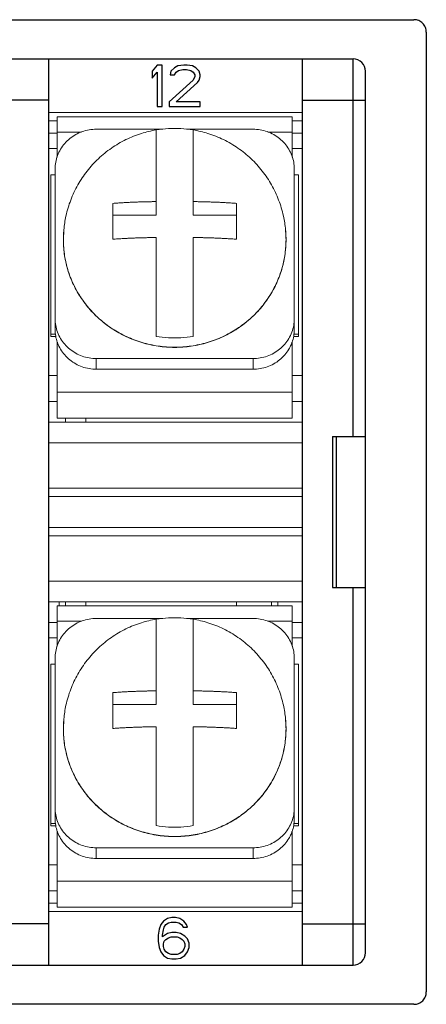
# Model space of a CAD drawing. Header units: inches. Extents: x 516.72 to 526.14, y 504.55 to 512.83.
# Tile 11 of 11: x 525.79 to 526.14, y 506.93 to 507.79. Entities that reach past the tile are written whole.
import ezdxf

# ---------------------------------------------------------------- set-up
doc = ezdxf.new("R2010")
doc.units = ezdxf.units.IN
doc.header["$LTSCALE"] = 8
doc.header["$MEASUREMENT"] = 0
doc.layers.add('02___PRT_ALL_AXES', color=7, linetype='Continuous')

msp = doc.modelspace()

# ---------------------------------------------------------------- linework, layer by layer
at = {"color": 7, "linetype": 'Continuous'}
for p, q in [((524.39245, 507.79181), (526.13329, 507.79181)), ((526.14414, 507.78097), (526.14414, 506.93994)), ((524.44581, 507.75745), (526.07994, 507.75745)), ((525.81318, 506.96346), (525.81318, 507.75745)), ((525.90813, 507.75203), (525.90361, 507.74664)), ((525.91265, 507.75203), (525.90813, 507.75203)), ((525.91265, 507.71586), (525.91265, 507.75203)), ((525.92621, 507.75126), (525.9232, 507.74972)), ((525.93149, 507.75203), (525.92621, 507.75126)), ((525.9345, 507.75203), (525.93149, 507.75203)), ((525.93902, 507.75126), (525.9345, 507.75203)), ((525.94204, 507.74972), (525.93902, 507.75126)), ((526.03563, 506.96346), (526.03563, 507.75745)), ((526.07994, 507.4265), (526.07994, 507.75745)), ((525.90361, 507.74664), (525.90361, 507.74048)), ((525.90361, 507.74048), (525.90813, 507.74587)), ((525.90813, 507.74587), (525.90813, 507.71586)), ((525.92018, 507.74664), (525.91943, 507.74356)), ((525.91943, 507.74356), (525.9232, 507.74356)), ((525.9232, 507.74972), (525.92018, 507.74664)), ((525.9232, 507.74356), (525.9247, 507.74587)), ((525.9247, 507.74587), (525.92697, 507.74741)), ((525.92697, 507.74741), (525.93073, 507.74818)), ((525.93073, 507.74818), (525.93375, 507.74818)), ((525.93375, 507.74818), (525.93752, 507.74741)), ((525.93752, 507.74741), (525.93978, 507.74587)), ((525.93978, 507.74587), (525.94128, 507.74356)), ((525.94128, 507.74202), (525.93978, 507.73894)), ((525.94128, 507.74356), (525.94128, 507.74202)), ((525.94505, 507.74664), (525.94204, 507.74972)), ((525.9458, 507.74356), (525.94505, 507.74664)), ((525.94505, 507.73894), (525.9458, 507.74202)), ((525.9458, 507.74202), (525.9458, 507.74356)), ((526.09079, 506.97431), (526.09079, 507.7466)), ((525.93978, 507.73894), (525.91868, 507.7197)), ((525.9247, 507.7197), (525.94354, 507.73664)), ((525.94354, 507.73664), (525.94505, 507.73894)), ((525.81318, 507.72128), (525.77701, 507.72128)), ((525.90813, 507.71586), (525.91265, 507.71586)), ((525.91868, 507.7197), (525.91868, 507.71586)), ((525.91868, 507.71586), (525.9458, 507.71586)), ((525.9458, 507.7197), (525.9247, 507.7197)), ((525.9458, 507.71586), (525.9458, 507.7197)), ((526.03563, 507.72128), (526.09079, 507.72128)), ((526.06185, 507.4265), (526.09079, 507.4265)), ((526.06185, 507.4265), (526.06185, 507.29442)), ((526.06547, 507.29442), (526.06547, 507.4265)), ((526.06185, 507.29442), (526.09079, 507.29442)), ((526.07994, 506.96346), (526.07994, 507.29442)), ((525.91355, 507.00198), (525.91129, 506.9989)), ((525.91732, 507.00429), (525.91355, 507.00198)), ((525.91581, 506.9989), (525.91807, 507.00044)), ((525.92109, 507.00506), (525.91732, 507.00429)), ((525.91807, 507.00044), (525.92033, 507.00121)), ((525.92033, 507.00121), (525.92486, 507.00121)), ((525.9241, 507.00506), (525.92109, 507.00506)), ((525.92787, 507.00429), (525.9241, 507.00506)), ((525.92486, 507.00121), (525.92712, 507.00044)), ((525.92712, 507.00044), (525.92938, 506.9989)), ((525.93164, 507.00198), (525.92787, 507.00429)), ((525.9339, 506.9989), (525.93164, 507.00198)), ((525.81318, 506.99963), (525.77701, 506.99963)), ((525.90978, 506.99505), (525.90903, 506.98967)), ((525.91129, 506.9989), (525.90978, 506.99505)), ((525.9128, 506.98967), (525.91355, 506.99428)), ((525.91732, 506.9912), (525.9128, 506.98813)), ((525.91355, 506.99428), (525.91431, 506.99659)), ((525.91431, 506.99659), (525.91581, 506.9989)), ((525.92109, 506.99197), (525.91732, 506.9912)), ((525.92486, 506.99197), (525.92109, 506.99197)), ((525.92862, 506.9912), (525.92486, 506.99197)), ((525.93239, 506.9889), (525.92862, 506.9912)), ((525.92938, 506.9989), (525.93088, 506.99659)), ((525.93088, 506.99659), (525.93465, 506.99659)), ((525.93465, 506.99659), (525.9339, 506.9989)), ((526.03563, 506.99963), (526.09079, 506.99963)), ((525.90903, 506.98967), (525.90903, 506.98428)), ((525.90903, 506.98428), (525.90978, 506.97889)), ((525.9128, 506.98813), (525.9128, 506.98967)), ((525.91355, 506.98197), (525.91431, 506.98428)), ((525.91431, 506.98428), (525.91581, 506.98582)), ((525.91581, 506.98582), (525.91807, 506.98736)), ((525.91807, 506.98736), (525.92033, 506.98813)), ((525.92033, 506.98813), (525.92561, 506.98813)), ((525.92561, 506.98813), (525.92787, 506.98736)), ((525.92787, 506.98736), (525.93013, 506.98582)), ((525.93013, 506.98582), (525.93164, 506.98428)), ((525.93164, 506.98428), (525.93239, 506.98197)), ((525.93465, 506.98659), (525.93239, 506.9889)), ((525.93616, 506.98274), (525.93465, 506.98659)), ((525.93616, 506.97889), (525.93616, 506.98274)), ((525.90978, 506.97889), (525.91129, 506.97504)), ((525.91129, 506.97504), (525.91355, 506.97197)), ((525.91355, 506.97966), (525.91355, 506.98197)), ((525.91431, 506.97735), (525.91355, 506.97966)), ((525.91581, 506.97504), (525.91431, 506.97735)), ((525.91807, 506.9735), (525.91581, 506.97504)), ((525.93013, 506.97504), (525.92787, 506.9735)), ((525.93164, 506.97735), (525.93013, 506.97504)), ((525.93239, 506.97966), (525.93164, 506.97735)), ((525.93239, 506.98197), (525.93239, 506.97966)), ((525.93239, 506.97197), (525.93465, 506.97504)), ((525.93465, 506.97504), (525.93616, 506.97889)), ((525.91355, 506.97197), (525.91732, 506.96966)), ((525.91732, 506.96966), (525.92109, 506.96889)), ((525.92033, 506.97274), (525.91807, 506.9735)), ((525.92561, 506.97274), (525.92033, 506.97274)), ((525.92109, 506.96889), (525.92486, 506.96889)), ((525.92486, 506.96889), (525.92862, 506.96966)), ((525.92787, 506.9735), (525.92561, 506.97274)), ((525.92862, 506.96966), (525.93239, 506.97197)), ((524.44581, 506.96346), (526.07994, 506.96346)), ((526.13329, 506.9291), (524.39245, 506.9291))]:
    msp.add_line(p, q, dxfattribs=at)
at = {"color": 7, "linetype": 'Continuous', "lineweight": 0}
for p, q in [((525.81318, 506.96346), (525.81318, 507.75745)), ((526.03563, 506.96346), (526.03563, 507.75745)), ((525.81318, 507.71043), (526.03563, 507.71043)), ((525.82041, 507.7032), (525.81318, 507.7032)), ((526.02658, 507.70681), (525.82041, 507.70681)), ((525.82041, 507.70681), (525.82041, 507.69341)), ((526.02658, 507.70681), (526.02658, 507.69341)), ((526.03563, 507.7032), (526.02658, 507.7032)), ((525.81318, 507.69235), (525.82041, 507.69235)), ((525.84172, 507.69341), (525.82041, 507.69341)), ((525.91302, 507.69582), (525.85478, 507.69582)), ((525.90722, 507.62046), (525.90722, 507.6952)), ((525.99222, 507.69582), (525.93398, 507.69582)), ((525.93978, 507.62046), (525.93978, 507.6952)), ((526.02658, 507.69341), (526.00528, 507.69341)), ((526.02658, 507.69235), (526.03563, 507.69235)), ((525.81318, 507.67894), (525.82041, 507.67894)), ((526.02658, 507.67894), (526.03563, 507.67894)), ((525.81499, 507.65589), (525.81499, 507.51614)), ((525.81861, 507.66089), (525.81861, 507.52051)), ((526.02839, 507.52051), (526.02839, 507.66089)), ((526.03201, 507.65589), (526.03201, 507.51614)), ((525.86924, 507.59943), (525.86924, 507.63087)), ((525.97775, 507.63087), (525.97775, 507.59943)), ((525.86924, 507.62046), (525.90722, 507.62046)), ((525.93978, 507.62046), (525.97775, 507.62046)), ((525.82588, 507.59912), (525.82629, 507.60771)), ((525.82629, 507.60773), (525.82629, 507.60771)), ((526.02071, 507.60771), (526.02071, 507.60773)), ((526.02071, 507.60771), (526.02112, 507.59912)), ((525.90722, 507.5143), (525.90722, 507.60098)), ((525.93978, 507.60098), (525.93978, 507.5143)), ((525.81499, 507.51427), (525.81499, 507.51614)), ((526.03201, 507.51427), (526.03201, 507.51614)), ((525.99222, 507.49493), (525.85478, 507.49493)), ((525.85478, 507.49493), (525.85478, 507.48557)), ((525.99222, 507.48557), (525.99222, 507.49493)), ((525.85478, 507.48557), (525.99222, 507.48557)), ((525.81318, 507.48001), (525.82041, 507.48001)), ((526.02658, 507.48001), (526.03563, 507.48001)), ((525.81318, 507.45724), (525.82041, 507.45724)), ((526.02658, 507.46554), (525.82041, 507.46554)), ((525.82041, 507.44277), (525.82041, 507.46554)), ((526.02658, 507.46554), (526.02658, 507.44277)), ((526.02658, 507.45724), (526.03563, 507.45724)), ((526.02658, 507.44277), (525.82041, 507.44277)), ((525.82765, 507.44277), (525.82765, 507.43916)), ((525.84573, 507.44277), (525.84573, 507.43916)), ((526.03563, 507.43916), (525.81318, 507.43916)), ((526.03563, 507.42107), (525.81318, 507.42107)), ((526.03563, 507.38128), (525.81318, 507.38128)), ((526.03563, 507.37405), (525.81318, 507.37405)), ((526.03563, 507.34687), (525.81318, 507.34687)), ((526.03563, 507.33963), (525.81318, 507.33963)), ((526.03563, 507.29984), (525.81318, 507.29984)), ((526.03563, 507.28176), (525.81318, 507.28176)), ((526.02658, 507.27814), (525.82041, 507.27814)), ((525.82041, 507.27814), (525.82041, 507.26474)), ((525.82222, 507.27814), (525.82222, 507.28176)), ((525.82765, 507.28176), (525.82765, 507.27814)), ((525.84573, 507.28176), (525.84573, 507.27814)), ((525.97775, 507.27814), (525.97775, 507.28176)), ((526.0085, 507.28176), (526.0085, 507.27814)), ((526.01392, 507.28176), (526.01392, 507.27814)), ((526.02658, 507.27814), (526.02658, 507.26474)), ((525.91302, 507.26715), (525.85478, 507.26715)), ((525.99222, 507.26715), (525.93398, 507.26715)), ((525.81318, 507.26367), (525.82041, 507.26367)), ((525.84172, 507.26474), (525.82041, 507.26474)), ((525.90722, 507.19179), (525.90722, 507.26653)), ((525.93978, 507.19179), (525.93978, 507.26653)), ((526.02658, 507.26474), (526.00528, 507.26474)), ((526.02658, 507.26367), (526.03563, 507.26367)), ((525.81318, 507.25027), (525.82041, 507.25027)), ((526.02658, 507.25027), (526.03563, 507.25027)), ((525.81499, 507.22722), (525.81499, 507.08747)), ((525.81861, 507.23221), (525.81861, 507.09184)), ((526.02839, 507.09184), (526.02839, 507.23221)), ((526.03201, 507.22722), (526.03201, 507.08747)), ((525.86924, 507.17075), (525.86924, 507.2022)), ((525.97775, 507.2022), (525.97775, 507.17075)), ((525.86924, 507.19179), (525.90722, 507.19179)), ((525.93978, 507.19179), (525.97775, 507.19179)), ((525.82588, 507.17045), (525.82629, 507.17904)), ((525.82629, 507.17906), (525.82629, 507.17904)), ((525.90722, 507.08563), (525.90722, 507.17231)), ((525.93978, 507.17231), (525.93978, 507.08563)), ((526.02071, 507.17904), (526.02071, 507.17906)), ((526.02071, 507.17904), (526.02112, 507.17045)), ((525.81499, 507.0856), (525.81499, 507.08747)), ((526.03201, 507.0856), (526.03201, 507.08747)), ((525.99222, 507.06626), (525.85478, 507.06626)), ((525.85478, 507.06626), (525.85478, 507.0569)), ((525.99222, 507.0569), (525.99222, 507.06626)), ((525.85478, 507.0569), (525.99222, 507.0569)), ((525.81318, 507.05133), (525.82041, 507.05133)), ((526.02658, 507.05133), (526.03563, 507.05133)), ((526.02658, 507.03687), (525.82041, 507.03687)), ((525.82041, 507.0141), (525.82041, 507.03687)), ((526.02658, 507.03687), (526.02658, 507.0141)), ((525.81318, 507.02857), (525.82041, 507.02857)), ((526.02658, 507.02857), (526.03563, 507.02857)), ((525.81318, 507.01772), (525.82041, 507.01772)), ((526.02658, 507.01772), (526.03563, 507.01772)), ((525.81318, 507.01048), (526.03563, 507.01048)), ((526.02658, 507.0141), (525.82041, 507.0141))]:
    msp.add_line(p, q, dxfattribs=at)
at = {"color": 7, "linetype": 'Continuous'}
for centre, start, end in [((526.07994, 507.7466), 0, 90), ((526.07994, 506.97431), 270, 0)]:
    msp.add_arc(centre, 0.01085, start, end, dxfattribs=at)
for points, start_tangent, end_tangent in [([(526.14414, 507.78097), (526.14332, 507.78509), (526.14098, 507.78862), (526.13744, 507.79099), (526.13329, 507.79181)], (0, 0.918722), (-0.918722, 0)), ([(526.13329, 506.9291), (526.13742, 506.92991), (526.14095, 506.93226), (526.14331, 506.9358), (526.14414, 506.93994)], (0.918722, 0), (0, 0.918722))]:
    msp.add_spline(points, degree=3, dxfattribs=dict(at, start_tangent=start_tangent, end_tangent=end_tangent))
at = {"color": 7, "linetype": 'Continuous', "lineweight": 0}
for points, start_tangent, end_tangent in [([(525.85478, 507.69582), (525.84852, 507.6953), (525.8424, 507.69372), (525.8367, 507.69115), (525.83154, 507.68766), (525.82706, 507.68333), (525.82345, 507.67835), (525.82079, 507.67284), (525.81915, 507.66693), (525.81861, 507.66089)], (-0.918722, 0), (0, -0.918722)), ([(525.90722, 507.69518), (525.91806, 507.69639), (525.92894, 507.69639), (525.93978, 507.69518)], (0.906037, 0.152138), (0.906037, -0.152138)), ([(526.02839, 507.66089), (526.02785, 507.66693), (526.02621, 507.67284), (526.02355, 507.67835), (526.01994, 507.68333), (526.01546, 507.68766), (526.0103, 507.69115), (526.0046, 507.69372), (525.99848, 507.6953), (525.99222, 507.69582)], (0, 0.918722), (-0.918722, 0)), ([(525.86924, 507.63087), (525.87358, 507.63119), (525.87748, 507.63144), (525.88105, 507.63163), (525.88439, 507.63179), (525.88763, 507.63193), (525.89086, 507.63205), (525.89409, 507.63215), (525.89733, 507.63223), (525.90058, 507.63231), (525.90387, 507.63237), (525.90722, 507.63242)], (0.915729, 0.074099), (0.918633, 0.012794)), ([(525.93978, 507.63242), (525.94314, 507.63237), (525.94646, 507.63231), (525.94975, 507.63223), (525.95304, 507.63214), (525.95633, 507.63204), (525.95958, 507.63192), (525.96281, 507.63179), (525.96611, 507.63163), (525.96963, 507.63143), (525.97347, 507.63119), (525.97775, 507.63087)], (0.918633, -0.012794), (0.915729, -0.074099)), ([(525.82629, 507.60771), (525.82608, 507.6051), (525.82588, 507.59915)], (-0.086345, -0.914655), (0, -0.918722)), ([(526.02111, 507.59915), (526.02092, 507.60509), (526.02071, 507.60771)], (0, 0.918722), (-0.086345, 0.914655)), ([(525.82588, 507.59915), (525.82588, 507.59908)], (0, -0.918722), (0.000641, -0.918721)), ([(526.02112, 507.59912), (526.02003, 507.58506), (526.01678, 507.57131), (526.01146, 507.55818), (526.00417, 507.54596), (525.99507, 507.53492), (525.98438, 507.52532), (525.97232, 507.51736), (525.95917, 507.51124), (525.94521, 507.50708), (525.93078, 507.50497), (525.91618, 507.50498), (525.90174, 507.50708), (525.8878, 507.51125), (525.87465, 507.51738), (525.8626, 507.52533), (525.85191, 507.53494), (525.84282, 507.54597), (525.83554, 507.55818), (525.83021, 507.57131), (525.82697, 507.58506), (525.82588, 507.59912)], (0, -0.918722), (0, 0.918722)), ([(525.82588, 507.59908), (525.82608, 507.5932), (525.82674, 507.58666), (525.82804, 507.57945), (525.83017, 507.57153), (525.83338, 507.56291), (525.83798, 507.55368), (525.84431, 507.54401), (525.85267, 507.53427), (525.86298, 507.52516), (525.87489, 507.51738), (525.888, 507.51131), (525.90189, 507.5072), (525.91621, 507.50512), (525.93068, 507.50511), (525.945, 507.50717), (525.9589, 507.51127), (525.97201, 507.51732), (525.98393, 507.5251), (525.99426, 507.5342), (526.00264, 507.54394), (526.00898, 507.55362), (526.0136, 507.56286), (526.01682, 507.57149), (526.01895, 507.57942), (526.02025, 507.58664), (526.02092, 507.59319), (526.02111, 507.59908)], (0.000641, -0.918721), (0.000642, 0.918721)), ([(525.90722, 507.60098), (525.90386, 507.60093), (525.90054, 507.60086), (525.89725, 507.60079), (525.89396, 507.6007), (525.89067, 507.6006), (525.88742, 507.60048), (525.88419, 507.60034), (525.88088, 507.60018), (525.87737, 507.59999), (525.87353, 507.59975), (525.86924, 507.59943)], (-0.918633, -0.012794), (-0.915729, -0.074099)), ([(525.97775, 507.59943), (525.97342, 507.59975), (525.96952, 507.6), (525.96595, 507.60019), (525.96261, 507.60035), (525.95937, 507.60048), (525.95614, 507.6006), (525.95291, 507.6007), (525.94967, 507.60079), (525.94642, 507.60087), (525.94313, 507.60093), (525.93978, 507.60098)], (-0.915729, 0.074099), (-0.918633, 0.012794)), ([(526.02111, 507.59908), (526.02111, 507.59915)], (0.000641, 0.918721), (0, 0.918722)), ([(525.81861, 507.52987), (525.81915, 507.52383), (525.82079, 507.51791), (525.82345, 507.51241), (525.82706, 507.50743), (525.83154, 507.50309), (525.8367, 507.49961), (525.8424, 507.49704), (525.84852, 507.49546), (525.85478, 507.49493)], (0, -0.918722), (0.918722, 0)), ([(525.99222, 507.49493), (525.99848, 507.49546), (526.0046, 507.49704), (526.0103, 507.49961), (526.01546, 507.50309), (526.01994, 507.50743), (526.02355, 507.51241), (526.02621, 507.51791), (526.02785, 507.52383), (526.02839, 507.52987)], (0.918722, 0), (0, 0.918722)), ([(525.82056, 507.50919), (525.81915, 507.51447), (525.81861, 507.52051)], (-0.306988, 0.865915), (0, 0.918722)), ([(526.02839, 507.52051), (526.02785, 507.51447), (526.02644, 507.50919)], (0, -0.918722), (-0.306988, -0.865915)), ([(525.82079, 507.50855), (525.82056, 507.50919)], (-0.324137, 0.859642), (-0.306988, 0.865914)), ([(525.93978, 507.5143), (525.92894, 507.51309), (525.91806, 507.51309), (525.90722, 507.5143)], (-0.906037, -0.152138), (-0.906037, 0.152138)), ([(526.02644, 507.50919), (526.02621, 507.50855)], (-0.306988, -0.865914), (-0.324137, -0.859642)), ([(525.82345, 507.50305), (525.82079, 507.50855)], (-0.471161, 0.788706), (-0.324137, 0.859642)), ([(525.85478, 507.48557), (525.84852, 507.4861), (525.8424, 507.48768), (525.8367, 507.49025), (525.83154, 507.49373), (525.82706, 507.49807), (525.82345, 507.50305)], (-0.918722, 0), (-0.471161, 0.788706)), ([(526.02355, 507.50305), (526.01994, 507.49807), (526.01546, 507.49373), (526.0103, 507.49025), (526.0046, 507.48768), (525.99848, 507.4861), (525.99222, 507.48557)], (-0.471161, -0.788706), (-0.918722, 0)), ([(526.02465, 507.50503), (526.02355, 507.50305)], (-0.41854, -0.817847), (-0.471161, -0.788706)), ([(526.02475, 507.50523), (526.02465, 507.50503)], (-0.413143, -0.820586), (-0.41854, -0.817847)), ([(526.02621, 507.50855), (526.02475, 507.50523)], (-0.324137, -0.859642), (-0.413143, -0.820586)), ([(525.85478, 507.26715), (525.84852, 507.26663), (525.8424, 507.26504), (525.8367, 507.26248), (525.83154, 507.25899), (525.82706, 507.25466), (525.82345, 507.24968), (525.82079, 507.24417), (525.81915, 507.23826), (525.81861, 507.23221)], (-0.918722, 0), (0, -0.918722)), ([(525.90722, 507.26651), (525.91806, 507.26771), (525.92894, 507.26771), (525.93978, 507.26651)], (0.906037, 0.152138), (0.906037, -0.152138)), ([(526.02839, 507.23221), (526.02785, 507.23826), (526.02621, 507.24417), (526.02355, 507.24968), (526.01994, 507.25466), (526.01546, 507.25899), (526.0103, 507.26248), (526.0046, 507.26504), (525.99848, 507.26663), (525.99222, 507.26715)], (0, 0.918722), (-0.918722, 0)), ([(525.86924, 507.2022), (525.87358, 507.20252), (525.87748, 507.20277), (525.88105, 507.20296), (525.88439, 507.20312), (525.88763, 507.20326), (525.89086, 507.20337), (525.89409, 507.20348), (525.89733, 507.20356), (525.90058, 507.20364), (525.90387, 507.2037), (525.90722, 507.20375)], (0.915729, 0.074099), (0.918633, 0.012794)), ([(525.93978, 507.20375), (525.94314, 507.2037), (525.94646, 507.20364), (525.94975, 507.20356), (525.95304, 507.20347), (525.95633, 507.20337), (525.95958, 507.20325), (525.96281, 507.20311), (525.96611, 507.20295), (525.96963, 507.20276), (525.97347, 507.20252), (525.97775, 507.2022)], (0.918633, -0.012794), (0.915729, -0.074099)), ([(525.82629, 507.17904), (525.82608, 507.17642), (525.82588, 507.17047)], (-0.086345, -0.914655), (0, -0.918722)), ([(525.90722, 507.17231), (525.90386, 507.17226), (525.90054, 507.17219), (525.89725, 507.17212), (525.89396, 507.17203), (525.89067, 507.17192), (525.88742, 507.1718), (525.88419, 507.17167), (525.88088, 507.17151), (525.87737, 507.17132), (525.87353, 507.17107), (525.86924, 507.17075)], (-0.918633, -0.012794), (-0.915729, -0.074099)), ([(525.97775, 507.17075), (525.97342, 507.17108), (525.96952, 507.17132), (525.96595, 507.17152), (525.96261, 507.17168), (525.95937, 507.17181), (525.95614, 507.17193), (525.95291, 507.17203), (525.94967, 507.17212), (525.94642, 507.17219), (525.94313, 507.17226), (525.93978, 507.17231)], (-0.915729, 0.074099), (-0.918633, 0.012794)), ([(526.02111, 507.17047), (526.02092, 507.17642), (526.02071, 507.17904)], (0, 0.918722), (-0.086345, 0.914655)), ([(525.82588, 507.17047), (525.82588, 507.17041)], (0, -0.918722), (0.000641, -0.918721)), ([(526.02112, 507.17045), (526.02003, 507.15639), (526.01678, 507.14264), (526.01146, 507.12951), (526.00417, 507.11728), (525.99507, 507.10625), (525.98438, 507.09665), (525.97232, 507.08869), (525.95917, 507.08256), (525.94521, 507.0784), (525.93078, 507.0763), (525.91618, 507.0763), (525.90174, 507.07841), (525.8878, 507.08258), (525.87465, 507.08871), (525.8626, 507.09666), (525.85191, 507.10626), (525.84282, 507.1173), (525.83554, 507.12951), (525.83021, 507.14264), (525.82697, 507.15639), (525.82588, 507.17045)], (0, -0.918722), (0, 0.918722)), ([(525.82588, 507.17041), (525.82608, 507.16453), (525.82674, 507.15799), (525.82804, 507.15078), (525.83017, 507.14286), (525.83338, 507.13424), (525.83798, 507.12501), (525.84431, 507.11534), (525.85267, 507.10559), (525.86298, 507.09649), (525.87489, 507.0887), (525.888, 507.08264), (525.90189, 507.07852), (525.91621, 507.07645), (525.93068, 507.07644), (525.945, 507.0785), (525.9589, 507.0826), (525.97201, 507.08865), (525.98393, 507.09643), (525.99426, 507.10552), (526.00264, 507.11527), (526.00898, 507.12495), (526.0136, 507.13419), (526.01682, 507.14282), (526.01895, 507.15075), (526.02025, 507.15797), (526.02092, 507.16452), (526.02111, 507.17041)], (0.000641, -0.918721), (0.000642, 0.918721)), ([(526.02111, 507.17041), (526.02111, 507.17047)], (0.000641, 0.918721), (0, 0.918722)), ([(525.81861, 507.1012), (525.81915, 507.09516), (525.82079, 507.08924), (525.82345, 507.08374), (525.82706, 507.07875), (525.83154, 507.07442), (525.8367, 507.07094), (525.8424, 507.06837), (525.84852, 507.06679), (525.85478, 507.06626)], (0, -0.918722), (0.918722, 0)), ([(525.99222, 507.06626), (525.99848, 507.06679), (526.0046, 507.06837), (526.0103, 507.07094), (526.01546, 507.07442), (526.01994, 507.07875), (526.02355, 507.08374), (526.02621, 507.08924), (526.02785, 507.09516), (526.02839, 507.1012)], (0.918722, 0), (0, 0.918722)), ([(525.82056, 507.08052), (525.81915, 507.08579), (525.81861, 507.09184)], (-0.306988, 0.865915), (0, 0.918722)), ([(526.02839, 507.09184), (526.02785, 507.08579), (526.02644, 507.08052)], (0, -0.918722), (-0.306988, -0.865915)), ([(525.82079, 507.07988), (525.82056, 507.08052)], (-0.324137, 0.859642), (-0.306988, 0.865914)), ([(525.82345, 507.07437), (525.82079, 507.07988)], (-0.471161, 0.788706), (-0.324137, 0.859642)), ([(525.93978, 507.08563), (525.92894, 507.08442), (525.91806, 507.08442), (525.90722, 507.08563)], (-0.906037, -0.152138), (-0.906037, 0.152138)), ([(526.02621, 507.07988), (526.02475, 507.07656)], (-0.324137, -0.859642), (-0.413143, -0.820586)), ([(526.02644, 507.08052), (526.02621, 507.07988)], (-0.306988, -0.865914), (-0.324137, -0.859642)), ([(525.85478, 507.0569), (525.84852, 507.05742), (525.8424, 507.05901), (525.8367, 507.06157), (525.83154, 507.06506), (525.82706, 507.06939), (525.82345, 507.07437)], (-0.918722, 0), (-0.471161, 0.788706)), ([(526.02355, 507.07437), (526.01994, 507.06939), (526.01546, 507.06506), (526.0103, 507.06157), (526.0046, 507.05901), (525.99848, 507.05742), (525.99222, 507.0569)], (-0.471161, -0.788706), (-0.918722, 0)), ([(526.02465, 507.07635), (526.02355, 507.07437)], (-0.41854, -0.817847), (-0.471161, -0.788706)), ([(526.02475, 507.07656), (526.02465, 507.07635)], (-0.413143, -0.820586), (-0.41854, -0.817847))]:
    msp.add_spline(points, degree=3, dxfattribs=dict(at, start_tangent=start_tangent, end_tangent=end_tangent))
at = {"layer": '02___PRT_ALL_AXES', "color": 7, "linetype": 'Continuous', "lineweight": 0}
for p, q in [((525.82041, 507.69341), (525.82041, 507.67149)), ((526.02658, 507.69341), (526.02658, 507.67149)), ((525.81499, 507.65589), (525.81861, 507.65589)), ((526.03201, 507.65589), (526.02839, 507.65589)), ((525.81499, 507.51614), (525.819, 507.51614)), ((525.81499, 507.51427), (525.81921, 507.51427)), ((525.82041, 507.46554), (525.82041, 507.50915)), ((526.02658, 507.46554), (526.02658, 507.50915)), ((526.03201, 507.51427), (526.02779, 507.51427)), ((526.03201, 507.51614), (526.028, 507.51614)), ((525.82041, 507.26474), (525.82041, 507.24282)), ((526.02658, 507.26474), (526.02658, 507.24282)), ((525.81499, 507.22722), (525.81861, 507.22722)), ((526.03201, 507.22722), (526.02839, 507.22722)), ((525.81499, 507.08747), (525.819, 507.08747)), ((526.03201, 507.08747), (526.028, 507.08747)), ((525.81499, 507.0856), (525.81921, 507.0856)), ((525.82041, 507.03687), (525.82041, 507.08048)), ((526.02658, 507.03687), (526.02658, 507.08048)), ((526.03201, 507.0856), (526.02779, 507.0856))]:
    msp.add_line(p, q, dxfattribs=at)
for points, start_tangent, end_tangent in [([(525.90722, 507.6952), (525.8944, 507.69214), (525.8807, 507.6867), (525.868, 507.67927), (525.85657, 507.67003), (525.84668, 507.65919), (525.83855, 507.647), (525.83235, 507.63377), (525.82818, 507.61981), (525.82629, 507.60773)], (-0.905925, -0.152802), (-0.086595, -0.914631)), ([(526.02071, 507.60773), (526.01882, 507.61981), (526.01465, 507.63377), (526.00845, 507.647), (526.00031, 507.65919), (525.99043, 507.67003), (525.979, 507.67927), (525.96629, 507.6867), (525.95259, 507.69214), (525.93978, 507.6952)], (-0.086595, 0.914631), (-0.905925, 0.152802)), ([(525.82062, 507.50916), (525.82041, 507.50915)], (-0.917373, -0.049766), (-0.918722, 0)), ([(526.02658, 507.50915), (526.02638, 507.50916)], (-0.918722, 0), (-0.917373, 0.049766)), ([(525.90722, 507.26653), (525.8944, 507.26346), (525.8807, 507.25803), (525.868, 507.2506), (525.85657, 507.24136), (525.84668, 507.23051), (525.83855, 507.21833), (525.83235, 507.20509), (525.82818, 507.19114), (525.82629, 507.17906)], (-0.905925, -0.152802), (-0.086595, -0.914631)), ([(526.02071, 507.17906), (526.01882, 507.19114), (526.01465, 507.20509), (526.00845, 507.21833), (526.00031, 507.23051), (525.99043, 507.24136), (525.979, 507.2506), (525.96629, 507.25803), (525.95259, 507.26346), (525.93978, 507.26653)], (-0.086595, 0.914631), (-0.905925, 0.152802)), ([(525.82062, 507.08049), (525.82041, 507.08048)], (-0.917373, -0.049766), (-0.918722, 0)), ([(526.02658, 507.08048), (526.02638, 507.08049)], (-0.918722, 0), (-0.917373, 0.049766))]:
    msp.add_spline(points, degree=3, dxfattribs=dict(at, start_tangent=start_tangent, end_tangent=end_tangent))

doc.saveas('drawing.dxf')
